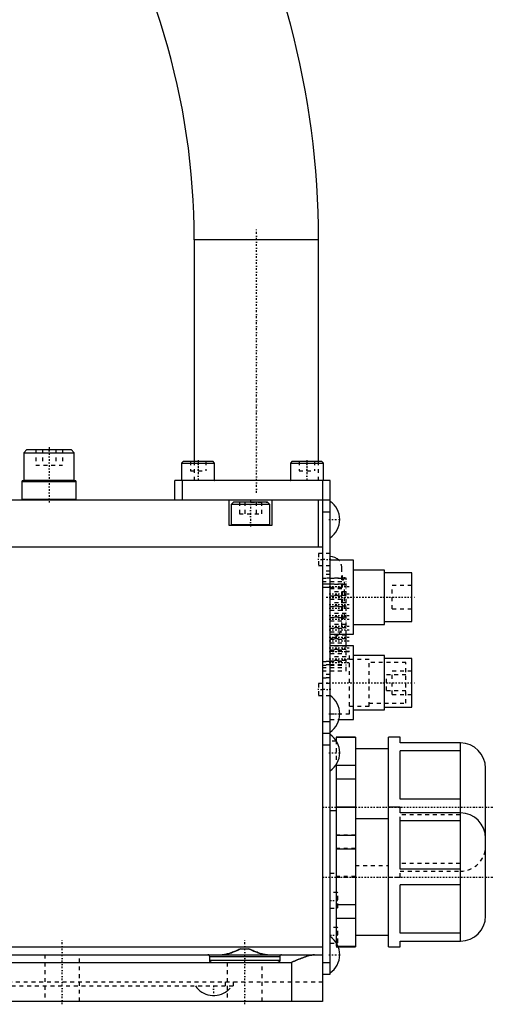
# Model space of a CAD drawing. Extents: x -392 to 171, y -1 to 595.
# Tile 4 of 5: x 49 to 171, y -1 to 253. Entities that reach past the tile are written whole.
import ezdxf

# ---------------------------------------------------------------- set-up
doc = ezdxf.new("R2010")
doc.units = 0
doc.linetypes.add('CENTER', pattern=[1.5, 0.45, -0.5, 0.05, -0.5])
doc.linetypes.add('DASHED', pattern=[2, 1, -1])
for name, color, linetype in [('AM_0', 7, 'CONTINUOUS'), ('AM_3', 7, 'DASHED'), ('AM_7', 7, 'CENTER')]:
    doc.layers.add(name, color=color, linetype=linetype)

msp = doc.modelspace()

# ---------------------------------------------------------------- linework, layer by layer
at = {"layer": 'AM_0', "color": 7, "linetype": 'CONTINUOUS'}
for p, q in [((94, 196), (94, 139)), ((126, 196), (94, 196)), ((126, 139), (126, 196)), ((50.92, 142), (50.12, 141.2)), ((50.92, 142), (62.32, 142)), ((63.12, 141.2), (62.32, 142)), ((50.12, 141.2), (50.12, 134.1)), ((50.12, 141.2), (63.12, 141.2)), ((63.12, 134.1), (63.12, 141.2)), ((91.25, 139), (90.75, 138.5)), ((90.75, 138.5), (90.75, 134.1)), ((90.75, 138.5), (99.25, 138.5)), ((91.25, 139), (98.75, 139)), ((99.25, 138.5), (98.75, 139)), ((99.25, 134.1), (99.25, 138.5)), ((119.25, 139), (118.75, 138.5)), ((118.75, 138.5), (118.75, 134.1)), ((118.75, 138.5), (127.25, 138.5)), ((119.25, 139), (126.75, 139)), ((127.25, 138.5), (126.75, 139)), ((127.25, 134.1), (127.25, 138.5)), ((49.82, 134), (49.62, 133.8)), ((49.62, 133.8), (49.62, 129.2)), ((49.62, 133.8), (63.62, 133.8)), ((49.82, 134), (63.42, 134)), ((50.12, 134.1), (50.22, 134)), ((50.12, 134.1), (63.12, 134.1)), ((63.03, 134), (63.12, 134.1)), ((63.62, 133.8), (63.42, 134)), ((63.62, 129.2), (63.62, 133.8)), ((89, 129), (89, 134)), ((129, 134), (89, 134)), ((90.75, 134.1), (99.25, 134.1)), ((91, 129), (91, 134)), ((118.75, 134.1), (127.25, 134.1)), ((127, 134), (127, 0)), ((129, 7), (129, 134)), ((129, 129), (-51, 129)), ((49.62, 129.2), (49.82, 129)), ((49.62, 129.2), (63.62, 129.2)), ((63.42, 129), (63.62, 129.2)), ((103, 122.5), (103, 129)), ((104.1, 128.5), (103.5, 127.9)), ((103.5, 127.9), (103.5, 122.6)), ((113.5, 127.9), (103.5, 127.9)), ((112.9, 128.5), (104.1, 128.5)), ((113.5, 127.9), (112.9, 128.5)), ((113.5, 122.6), (113.5, 127.9)), ((114, 129), (114, 122.5)), ((126, 117), (126, 129)), ((127, 126), (129, 126)), ((114, 122.5), (103, 122.5)), ((113.5, 122.6), (103.5, 122.6)), ((-51, 117), (127, 117)), ((135, 113.5), (129, 113.5)), ((135, 94.5), (135, 113.5)), ((143, 111), (135, 111)), ((143, 97), (143, 111)), ((150, 110.25), (143, 110.25)), ((150, 97.75), (150, 110.25)), ((135, 97), (143, 97)), ((143, 97.75), (150, 97.75)), ((129, 94.5), (135, 94.5)), ((133.1, 91.5), (133.1, 94.5)), ((135, 91.5), (129, 91.5)), ((135, 72.5), (135, 91.5)), ((143, 89), (135, 89)), ((143, 75), (143, 89)), ((150, 88.25), (143, 88.25)), ((150, 75.75), (150, 88.25)), ((135, 75), (143, 75)), ((143, 75.75), (150, 75.75)), ((127, 72), (129, 72)), ((131.27, 72.5), (135, 72.5)), ((127, 69), (129, 69)), ((127, 66), (129, 66)), ((135.5, 68), (130.5, 68)), ((130.5, 68), (130.5, 67.17)), ((135.5, 67.89), (130.5, 67.89)), ((135.5, 68), (135.5, 14)), ((147, 68), (144, 68)), ((144, 14), (144, 68)), ((147, 66.5), (147, 68)), ((162.51, 66.5), (147, 66.5)), ((162.47, 66.5), (162.47, 15.5)), ((162.51, 15.5), (162.51, 66.5)), ((144, 65), (135.5, 65)), ((147, 52.02), (147, 64.48)), ((162.47, 64.48), (147, 64.48)), ((130.5, 60.83), (130.5, 15.17)), ((135.5, 60.69), (130.5, 60.69)), ((169, 21.99), (169, 60.01)), ((135.5, 57.19), (130.5, 57.19)), ((162.47, 52.02), (147, 52.02)), ((130.5, 49), (129, 49)), ((135.5, 50), (130.5, 50)), ((135.5, 49.89), (130.5, 49.89)), ((147, 50), (144, 50)), ((147, 48.5), (147, 50)), ((162.51, 48.5), (147, 48.5)), ((144, 47), (135.5, 47)), ((162.47, 46.48), (147, 46.48)), ((147, 34.02), (147, 46.48)), ((135.5, 42.69), (130.5, 42.69)), ((135.5, 39.19), (130.5, 39.19)), ((162.47, 34.02), (147, 34.02)), ((162.47, 29.98), (147, 29.98)), ((147, 17.52), (147, 29.98)), ((135.5, 24.81), (130.5, 24.81)), ((135.5, 21.31), (130.5, 21.31)), ((135.5, 17), (144, 17)), ((162.47, 17.52), (147, 17.52)), ((147, 15.5), (162.51, 15.5)), ((147, 14), (147, 15.5)), ((-31.9, 14), (127, 14)), ((105.9, 13.5), (108.1, 13.5)), ((135.5, 14.11), (131.06, 14.11)), ((131.11, 14), (135.5, 14)), ((144, 14), (147, 14)), ((-31.23, 12), (127, 12)), ((116, 11.5), (98, 11.5)), ((98, 10.5), (98, 11.5)), ((116, 10.5), (98, 10.5)), ((116, 11.5), (116, 10.5)), ((-21.5, 10), (119, 10)), ((119, 10), (119, 0)), ((127, 10), (129, 10)), ((127, 7), (129, 7)), ((127, 0), (-31.3, 0))]:
    msp.add_line(p, q, dxfattribs=at)
for points in [[(101.17, 12, 0), (101.28, 12, 0), (101.52, 12.02, 0), (101.76, 12.05, 0), (101.88, 12.06, 0), (102, 12.09, 0), (102.25, 12.14, 0), (102.51, 12.2, 0), (102.77, 12.27, 0), (103.03, 12.35, 0), (103.29, 12.44, 0), (103.43, 12.48, 0), (103.56, 12.53, 0), (103.83, 12.63, 0), (104.11, 12.73, 0), (104.38, 12.84, 0), (104.66, 12.96, 0), (104.93, 13.07, 0), (105.07, 13.13, 0), (105.21, 13.19, 0), (105.49, 13.32, 0), (105.77, 13.44, 0), (105.9, 13.5, 0)], [(108.1, 13.5, 0), (108.23, 13.44, 0), (108.51, 13.32, 0), (108.79, 13.19, 0), (108.93, 13.13, 0), (109.07, 13.07, 0), (109.34, 12.96, 0), (109.62, 12.84, 0), (109.89, 12.73, 0), (110.17, 12.63, 0), (110.44, 12.53, 0), (110.57, 12.48, 0), (110.71, 12.44, 0), (110.97, 12.35, 0), (111.23, 12.27, 0), (111.49, 12.2, 0), (111.75, 12.14, 0), (112, 12.09, 0), (112.12, 12.06, 0), (112.24, 12.05, 0), (112.48, 12.02, 0), (112.72, 12, 0), (112.83, 12, 0)], [(98, 11.5, 0), (98, 11.5, 0), (98, 11.51, 0), (98, 11.52, 0), (98, 11.53, 0), (98, 11.53, 0), (98, 11.54, 0), (98, 11.55, 0), (98, 11.56, 0), (98, 11.57, 0), (97.99, 11.58, 0), (97.99, 11.58, 0), (97.99, 11.58, 0), (97.99, 11.59, 0), (97.99, 11.6, 0), (97.98, 11.63, 0), (97.98, 11.65, 0), (97.97, 11.68, 0), (97.95, 11.72, 0), (97.93, 11.76, 0), (97.9, 11.8, 0), (97.87, 11.83, 0), (97.84, 11.86, 0), (97.83, 11.88, 0), (97.81, 11.89, 0), (97.78, 11.92, 0), (97.74, 11.94, 0), (97.71, 11.96, 0), (97.67, 11.97, 0), (97.63, 11.98, 0), (97.61, 11.99, 0), (97.59, 11.99, 0), (97.56, 12, 0), (97.52, 12, 0), (97.5, 12, 0)], [(98.5, 10, 0), (98.5, 10, 0), (98.49, 10, 0), (98.48, 10, 0), (98.48, 10, 0), (98.48, 10, 0), (98.47, 10, 0), (98.46, 10, 0), (98.45, 10, 0), (98.45, 10, 0), (98.44, 10, 0), (98.44, 10, 0), (98.43, 10, 0), (98.42, 10.01, 0), (98.42, 10.01, 0), (98.41, 10.01, 0), (98.4, 10.01, 0), (98.4, 10.01, 0), (98.39, 10.01, 0), (98.39, 10.01, 0), (98.38, 10.01, 0), (98.37, 10.02, 0), (98.37, 10.02, 0), (98.37, 10.02, 0), (98.36, 10.02, 0), (98.35, 10.02, 0), (98.35, 10.02, 0), (98.35, 10.02, 0), (98.34, 10.03, 0), (98.33, 10.03, 0), (98.32, 10.03, 0), (98.32, 10.03, 0), (98.31, 10.04, 0), (98.31, 10.04, 0), (98.3, 10.04, 0), (98.3, 10.04, 0), (98.29, 10.05, 0), (98.28, 10.05, 0), (98.28, 10.05, 0), (98.27, 10.06, 0), (98.27, 10.06, 0), (98.26, 10.06, 0), (98.26, 10.06, 0), (98.25, 10.07, 0), (98.24, 10.07, 0), (98.24, 10.07, 0), (98.23, 10.08, 0), (98.23, 10.08, 0), (98.23, 10.08, 0), (98.22, 10.09, 0), (98.21, 10.09, 0), (98.21, 10.09, 0), (98.2, 10.1, 0), (98.2, 10.1, 0), (98.19, 10.11, 0), (98.19, 10.11, 0), (98.18, 10.11, 0), (98.18, 10.12, 0), (98.17, 10.12, 0), (98.17, 10.13, 0), (98.16, 10.13, 0), (98.16, 10.13, 0), (98.16, 10.14, 0), (98.15, 10.14, 0), (98.15, 10.15, 0), (98.14, 10.15, 0), (98.14, 10.15, 0), (98.14, 10.16, 0), (98.13, 10.16, 0), (98.13, 10.16, 0), (98.13, 10.17, 0), (98.12, 10.17, 0), (98.12, 10.18, 0), (98.11, 10.18, 0), (98.11, 10.19, 0), (98.1, 10.19, 0), (98.1, 10.2, 0), (98.1, 10.2, 0), (98.1, 10.21, 0), (98.09, 10.21, 0), (98.09, 10.22, 0), (98.08, 10.22, 0), (98.08, 10.23, 0), (98.08, 10.23, 0), (98.08, 10.24, 0), (98.07, 10.24, 0), (98.07, 10.25, 0), (98.06, 10.25, 0), (98.06, 10.26, 0), (98.06, 10.27, 0), (98.06, 10.27, 0), (98.05, 10.27, 0), (98.05, 10.28, 0), (98.05, 10.29, 0), (98.04, 10.29, 0), (98.04, 10.3, 0), (98.04, 10.31, 0), (98.04, 10.31, 0), (98.04, 10.31, 0), (98.03, 10.32, 0), (98.03, 10.33, 0), (98.03, 10.34, 0), (98.03, 10.34, 0), (98.02, 10.35, 0), (98.02, 10.35, 0), (98.02, 10.36, 0), (98.02, 10.36, 0), (98.02, 10.37, 0), (98.02, 10.37, 0), (98.02, 10.38, 0), (98.01, 10.38, 0), (98.01, 10.39, 0), (98.01, 10.4, 0), (98.01, 10.4, 0), (98.01, 10.41, 0), (98.01, 10.41, 0), (98.01, 10.42, 0), (98.01, 10.43, 0), (98, 10.43, 0), (98, 10.44, 0), (98, 10.44, 0), (98, 10.45, 0), (98, 10.46, 0), (98, 10.46, 0), (98, 10.47, 0), (98, 10.48, 0), (98, 10.48, 0), (98, 10.48, 0), (98, 10.49, 0), (98, 10.5, 0), (98, 10.5, 0)], [(116, 10.5, 0), (116, 10.5, 0), (116, 10.49, 0), (116, 10.48, 0), (116, 10.48, 0), (116, 10.48, 0), (116, 10.47, 0), (116, 10.46, 0), (116, 10.46, 0), (116, 10.45, 0), (116, 10.44, 0), (116, 10.44, 0), (116, 10.43, 0), (115.99, 10.43, 0), (115.99, 10.42, 0), (115.99, 10.41, 0), (115.99, 10.41, 0), (115.99, 10.4, 0), (115.99, 10.4, 0), (115.99, 10.39, 0), (115.99, 10.38, 0), (115.98, 10.38, 0), (115.98, 10.37, 0), (115.98, 10.37, 0), (115.98, 10.36, 0), (115.98, 10.36, 0), (115.98, 10.35, 0), (115.98, 10.35, 0), (115.97, 10.34, 0), (115.97, 10.34, 0), (115.97, 10.33, 0), (115.97, 10.32, 0), (115.96, 10.31, 0), (115.96, 10.31, 0), (115.96, 10.31, 0), (115.96, 10.3, 0), (115.96, 10.29, 0), (115.95, 10.29, 0), (115.95, 10.28, 0), (115.95, 10.27, 0), (115.94, 10.27, 0), (115.94, 10.27, 0), (115.94, 10.26, 0), (115.94, 10.25, 0), (115.93, 10.25, 0), (115.93, 10.24, 0), (115.92, 10.24, 0), (115.92, 10.23, 0), (115.92, 10.23, 0), (115.92, 10.22, 0), (115.91, 10.22, 0), (115.91, 10.21, 0), (115.9, 10.21, 0), (115.9, 10.2, 0), (115.9, 10.2, 0), (115.9, 10.19, 0), (115.89, 10.19, 0), (115.89, 10.18, 0), (115.88, 10.18, 0), (115.88, 10.17, 0), (115.87, 10.17, 0), (115.87, 10.16, 0), (115.87, 10.16, 0), (115.86, 10.16, 0), (115.86, 10.15, 0), (115.86, 10.15, 0), (115.85, 10.15, 0), (115.85, 10.14, 0), (115.84, 10.14, 0), (115.84, 10.13, 0), (115.84, 10.13, 0), (115.83, 10.13, 0), (115.83, 10.12, 0), (115.82, 10.12, 0), (115.82, 10.11, 0), (115.81, 10.11, 0), (115.81, 10.11, 0), (115.8, 10.1, 0), (115.8, 10.1, 0), (115.79, 10.09, 0), (115.79, 10.09, 0), (115.78, 10.09, 0), (115.77, 10.08, 0), (115.77, 10.08, 0), (115.77, 10.08, 0), (115.76, 10.07, 0), (115.76, 10.07, 0), (115.75, 10.07, 0), (115.74, 10.06, 0), (115.74, 10.06, 0), (115.73, 10.06, 0), (115.73, 10.06, 0), (115.72, 10.05, 0), (115.72, 10.05, 0), (115.71, 10.05, 0), (115.7, 10.04, 0), (115.7, 10.04, 0), (115.69, 10.04, 0), (115.69, 10.04, 0), (115.68, 10.03, 0), (115.68, 10.03, 0), (115.67, 10.03, 0), (115.66, 10.03, 0), (115.65, 10.02, 0), (115.65, 10.02, 0), (115.65, 10.02, 0), (115.64, 10.02, 0), (115.63, 10.02, 0), (115.63, 10.02, 0), (115.63, 10.02, 0), (115.62, 10.01, 0), (115.61, 10.01, 0), (115.61, 10.01, 0), (115.6, 10.01, 0), (115.6, 10.01, 0), (115.59, 10.01, 0), (115.58, 10.01, 0), (115.58, 10.01, 0), (115.57, 10, 0), (115.56, 10, 0), (115.56, 10, 0), (115.55, 10, 0), (115.55, 10, 0), (115.54, 10, 0), (115.53, 10, 0), (115.52, 10, 0), (115.52, 10, 0), (115.52, 10, 0), (115.51, 10, 0), (115.5, 10, 0), (115.5, 10, 0)], [(116.5, 12, 0), (116.48, 12, 0), (116.44, 12, 0), (116.41, 11.99, 0), (116.39, 11.99, 0), (116.37, 11.98, 0), (116.33, 11.97, 0), (116.29, 11.96, 0), (116.26, 11.94, 0), (116.22, 11.92, 0), (116.19, 11.89, 0), (116.17, 11.88, 0), (116.16, 11.86, 0), (116.13, 11.83, 0), (116.1, 11.8, 0), (116.07, 11.76, 0), (116.05, 11.72, 0), (116.03, 11.68, 0), (116.02, 11.65, 0), (116.02, 11.63, 0), (116.01, 11.6, 0), (116.01, 11.59, 0), (116.01, 11.58, 0), (116.01, 11.58, 0), (116.01, 11.58, 0), (116, 11.57, 0), (116, 11.56, 0), (116, 11.55, 0), (116, 11.54, 0), (116, 11.53, 0), (116, 11.53, 0), (116, 11.52, 0), (116, 11.51, 0), (116, 11.5, 0), (116, 11.5, 0)], [(119, 10, 0), (119.17, 10.07, 0), (119.5, 10.23, 0), (119.85, 10.38, 0), (120.02, 10.45, 0), (120.19, 10.53, 0), (120.54, 10.68, 0), (120.89, 10.83, 0), (121.24, 10.97, 0), (121.58, 11.12, 0), (121.93, 11.25, 0), (122.1, 11.32, 0), (122.28, 11.38, 0), (122.62, 11.5, 0), (122.95, 11.61, 0), (123.29, 11.71, 0), (123.61, 11.8, 0), (123.93, 11.87, 0), (124.09, 11.91, 0), (124.25, 11.93, 0), (124.55, 11.97, 0), (124.73, 11.99, 0), (124.78, 11.99, 0), (124.83, 12, 0), (124.85, 12, 0), (124.88, 12, 0), (124.93, 12, 0), (124.98, 12, 0), (125, 12, 0)]]:
    msp.add_polyline3d(points, dxfattribs=at)
for centre, radius, start, end in [((-90, 196), 216, 0, 59.0267), ((-90, 196), 184, 0, 65.9453), ((90.85, 134.1), 0.1, 180, 270), ((99.15, 134.1), 0.1, 270, 0), ((118.85, 134.1), 0.1, 180, 270), ((127.15, 134.1), 0.1, 270, 0), ((125.8, 124), 5.67, 304.3588, 55.6412), ((103.6, 122.6), 0.1, 180, 270), ((113.4, 122.6), 0.1, 270, 0), ((129, 111.5), 3, 41.8103, 90), ((129, 96.5), 3, 270, 318.1897), ((125.8, 74), 5.67, 304.3588, 55.6412), ((125.8, 64), 5.67, 304.3588, 55.6412), ((162.51, 60.01), 6.49, 0, 90), ((162.51, 42.01), 6.49, 0, 90), ((162.51, 21.99), 6.49, 270, 0), ((125.8, 12), 5.67, 304.3588, 55.6412), ((97.5, 11.5), 0.5, 0, 90), ((116.5, 11.5), 0.5, 90, 180), ((99, 7.17), 5.67, 213.9924, 308.1181)]:
    msp.add_arc(centre, radius, start, end, dxfattribs=at)
at = {"layer": 'AM_3', "color": 6, "linetype": 'DASHED'}
for p, q in [((53.19, 142), (53.19, 138)), ((54.91, 142), (54.91, 138)), ((58.34, 142), (58.34, 138)), ((60.06, 142), (60.06, 138)), ((53.19, 138), (60.06, 138)), ((93, 139), (93, 136.5)), ((94, 139), (94, 134)), ((95, 139), (95, 136.5)), ((97, 139), (97, 136.5)), ((121, 139), (121, 136.5)), ((123, 139), (123, 136.5)), ((125, 139), (125, 136.5)), ((126, 134), (126, 139)), ((93, 136.5), (97, 136.5)), ((121, 136.5), (125, 136.5)), ((49.62, 133.8), (50.33, 133.8)), ((49.82, 134), (50.51, 134)), ((49.62, 129.2), (50.33, 129.2)), ((105.64, 128.5), (105.64, 125.5)), ((107.07, 128.5), (107.07, 125.5)), ((108.5, 128.5), (112.9, 128.5)), ((109.93, 128.5), (109.93, 125.5)), ((111.36, 128.5), (111.36, 125.5)), ((105.64, 125.5), (111.36, 125.5)), ((129, 115.3), (126, 115.3)), ((126, 115.3), (126, 112.2)), ((126, 112.2), (129, 112.2)), ((132, 96.5), (132, 111.5)), ((129, 110.75), (127, 110.75)), ((129, 110.7), (127, 110.7)), ((129, 109.89), (127, 109.89)), ((132.2, 109.5), (132, 109.5)), ((132.2, 98.5), (132.2, 109.5)), ((132.7, 99), (132.7, 109)), ((133.1, 108.93), (127, 108.93)), ((127, 108.91), (133.1, 108.91)), ((127, 108.08), (133.1, 108.08)), ((127, 107.43), (133.1, 107.43)), ((129, 107.35), (127, 107.35)), ((127, 106.6), (133.1, 106.6)), ((129, 106.54), (127, 106.54)), ((133.1, 107.26), (129, 107.26)), ((132.2, 108.5), (132, 108.5)), ((133.1, 94.5), (133.1, 108.93)), ((150, 107), (145, 107)), ((145, 101), (145, 107)), ((129, 106.26), (133.1, 106.26)), ((133.1, 105.39), (129, 105.39)), ((133.1, 104.47), (129, 104.47)), ((129, 104.39), (133.1, 104.39)), ((129, 103.47), (133.1, 103.47)), ((133.1, 102.6), (129, 102.6)), ((133.1, 101.68), (129, 101.68)), ((129, 101.6), (133.1, 101.6)), ((129, 100.68), (133.1, 100.68)), ((133.1, 99.81), (129, 99.81)), ((133.1, 98.89), (129, 98.89)), ((132, 99.5), (132.2, 99.5)), ((145, 101), (150, 101)), ((129, 98.81), (133.1, 98.81)), ((129, 97.89), (133.1, 97.89)), ((133.1, 97.02), (129, 97.02)), ((132, 98.5), (132.2, 98.5)), ((133.1, 96.1), (129, 96.1)), ((129, 96.02), (133.1, 96.02)), ((129, 95.1), (133.1, 95.1)), ((133.1, 94.23), (129, 94.23)), ((133.1, 93.31), (129, 93.31)), ((129, 93.23), (133.1, 93.23)), ((129, 92.31), (133.1, 92.31)), ((133.1, 91.44), (129, 91.44)), ((133.1, 85.06), (133.1, 91.5)), ((133.1, 90.52), (129, 90.52)), ((129, 90.44), (133.1, 90.44)), ((134, 90), (129, 90)), ((129, 89.52), (133.1, 89.52)), ((134, 74), (134, 90)), ((129, 87.46), (127, 87.46)), ((127, 87.43), (133.1, 87.43)), ((129, 86.65), (127, 86.65)), ((127, 86.56), (133.1, 86.56)), ((133.1, 88.65), (129, 88.65)), ((133.1, 87.73), (129, 87.73)), ((129, 87.65), (133.1, 87.65)), ((129, 86.73), (133.1, 86.73)), ((139, 88), (134, 88)), ((139, 76), (139, 88)), ((148.5, 87.25), (139, 87.25)), ((148.5, 76.75), (148.5, 87.25)), ((127, 85.95), (133.1, 85.95)), ((127, 85.08), (133.1, 85.08)), ((127, 85.06), (133.1, 85.06)), ((129, 84.11), (127, 84.11)), ((148.5, 84), (143.5, 84)), ((143.5, 80), (143.5, 84)), ((150, 85), (145, 85)), ((145, 79), (145, 85)), ((129, 81.8), (126, 81.8)), ((126, 81.8), (126, 78.7)), ((129, 83.3), (127, 83.3)), ((127, 83.25), (129, 83.25)), ((126, 78.7), (129, 78.7)), ((143.5, 80), (148.5, 80)), ((145, 79), (150, 79)), ((139, 76.75), (148.5, 76.75)), ((129, 74), (134, 74)), ((134, 76), (139, 76)), ((129, 72.5), (131.27, 72.5)), ((130.5, 67), (129, 67)), ((130.5, 67.17), (130.5, 60.83)), ((147, 46.48), (147, 47.98)), ((162.47, 47.98), (147, 47.98)), ((135.5, 42.81), (130.5, 42.81)), ((135.5, 39.31), (130.5, 39.31)), ((162.47, 35.52), (147, 35.52)), ((129, 33), (130.5, 33)), ((135.5, 35), (144, 35)), ((147, 33.5), (162.51, 33.5)), ((147, 32), (147, 33.5)), ((135.5, 32.11), (130.5, 32.11)), ((130.5, 32), (135.5, 32)), ((144, 32), (147, 32)), ((130.85, 28), (129, 28)), ((131, 27.85), (130.85, 28)), ((130.85, 24), (130.85, 28)), ((131, 24.15), (131, 27.85)), ((129, 24), (130.85, 24)), ((130.85, 24), (131, 24.15)), ((130.85, 19), (129, 19)), ((131, 18.85), (130.85, 19)), ((130.85, 15), (130.85, 19)), ((131, 15.15), (131, 18.85)), ((129, 15), (130.85, 15)), ((130.5, 15.17), (130.5, 14)), ((131.06, 14.11), (130.5, 14.11)), ((130.5, 14), (131.11, 14)), ((130.85, 15), (131, 15.15)), ((55.5, 12), (55.5, 0)), ((64.5, 0), (64.5, 12)), ((102.5, 10), (102.5, 0)), ((111.5, 0), (111.5, 10)), ((-31.9, 5), (127, 5)), ((-31, 4), (104, 4)), ((102, 5), (102, 4)), ((104, 5), (104, 4))]:
    msp.add_line(p, q, dxfattribs=at)
for points in [[(105.9, 13.5, 0), (105.77, 13.44, 0), (105.49, 13.32, 0), (105.21, 13.19, 0), (105.07, 13.13, 0), (104.93, 13.07, 0), (104.66, 12.96, 0), (104.38, 12.84, 0), (104.11, 12.73, 0), (103.83, 12.63, 0), (103.56, 12.53, 0), (103.43, 12.48, 0), (103.29, 12.44, 0), (103.03, 12.35, 0), (102.77, 12.27, 0), (102.51, 12.2, 0), (102.25, 12.14, 0), (102, 12.09, 0), (101.88, 12.06, 0), (101.76, 12.05, 0), (101.52, 12.02, 0), (101.28, 12, 0), (101.17, 12, 0)], [(112.83, 12, 0), (112.72, 12, 0), (112.48, 12.02, 0), (112.24, 12.05, 0), (112.12, 12.06, 0), (112, 12.09, 0), (111.75, 12.14, 0), (111.49, 12.2, 0), (111.23, 12.27, 0), (110.97, 12.35, 0), (110.71, 12.44, 0), (110.57, 12.48, 0), (110.44, 12.53, 0), (110.17, 12.63, 0), (109.89, 12.73, 0), (109.62, 12.84, 0), (109.34, 12.96, 0), (109.07, 13.07, 0), (108.93, 13.13, 0), (108.79, 13.19, 0), (108.51, 13.32, 0), (108.23, 13.44, 0), (108.1, 13.5, 0)], [(125, 12, 0), (124.98, 12, 0), (124.93, 12, 0), (124.88, 12, 0), (124.85, 12, 0), (124.83, 12, 0), (124.78, 11.99, 0), (124.73, 11.99, 0), (124.55, 11.97, 0), (124.25, 11.93, 0), (124.09, 11.91, 0), (123.93, 11.87, 0), (123.61, 11.8, 0), (123.29, 11.71, 0), (122.95, 11.61, 0), (122.62, 11.5, 0), (122.28, 11.38, 0), (122.1, 11.32, 0), (121.93, 11.25, 0), (121.58, 11.12, 0), (121.24, 10.97, 0), (120.89, 10.83, 0), (120.54, 10.68, 0), (120.19, 10.53, 0), (120.02, 10.45, 0), (119.85, 10.38, 0), (119.5, 10.23, 0), (119.17, 10.07, 0), (119, 10, 0)]]:
    msp.add_polyline3d(points, dxfattribs=at)
for centre, radius, start, end in [((129, 111.5), 3, 0, 41.8103), ((132.2, 109), 0.5, 270, 90), ((132.2, 99), 0.5, 270, 90), ((129, 96.5), 3, 318.1897, 0), ((162.51, 39.99), 6.49, 270, 0), ((98.5, 10.5), 0.5, 180, 270), ((115.5, 10.5), 0.5, 270, 0), ((99, 7.17), 5.67, 308.1181, 326.0076)]:
    msp.add_arc(centre, radius, start, end, dxfattribs=at)
at = {"layer": 'AM_7', "color": 4, "linetype": 'CENTER'}
for p, q in [((110, 130.9), (110, 199.1)), ((56.62, 142.65), (56.62, 128.35)), ((95, 139.25), (95, 133.75)), ((123, 139.25), (123, 133.75)), ((108.5, 128.8), (108.5, 122.2)), ((128.67, 124), (131.6, 124)), ((129.15, 113.75), (125.85, 113.75)), ((128.75, 106.76), (134.25, 106.76)), ((127.95, 104), (151.05, 104)), ((128.75, 104.89), (134.25, 104.89)), ((128.75, 103.97), (134.25, 103.97)), ((128.75, 102.1), (134.25, 102.1)), ((128.75, 101.18), (134.25, 101.18)), ((128.75, 99.31), (134.25, 99.31)), ((128.75, 98.39), (134.25, 98.39)), ((128.75, 96.52), (134.25, 96.52)), ((128.75, 95.6), (134.25, 95.6)), ((128.75, 93.73), (134.25, 93.73)), ((128.75, 92.81), (134.25, 92.81)), ((128.75, 90.94), (134.25, 90.94)), ((128.75, 90.02), (134.25, 90.02)), ((128.75, 88.15), (134.25, 88.15)), ((128.75, 87.23), (134.25, 87.23)), ((127.95, 82), (151.05, 82)), ((129.15, 80.25), (125.85, 80.25)), ((128.67, 74), (131.6, 74)), ((128.67, 64), (131.6, 64)), ((127, 50), (171, 50)), ((127, 32), (171, 32)), ((128.9, 26), (131.1, 26)), ((60, -0.75), (60, 15.75)), ((107, -0.75), (107, 15.75)), ((128.9, 17), (131.1, 17)), ((128.67, 12), (131.6, 12)), ((99, 4.12), (99, 1.38))]:
    msp.add_line(p, q, dxfattribs=at)

doc.saveas('drawing.dxf')
